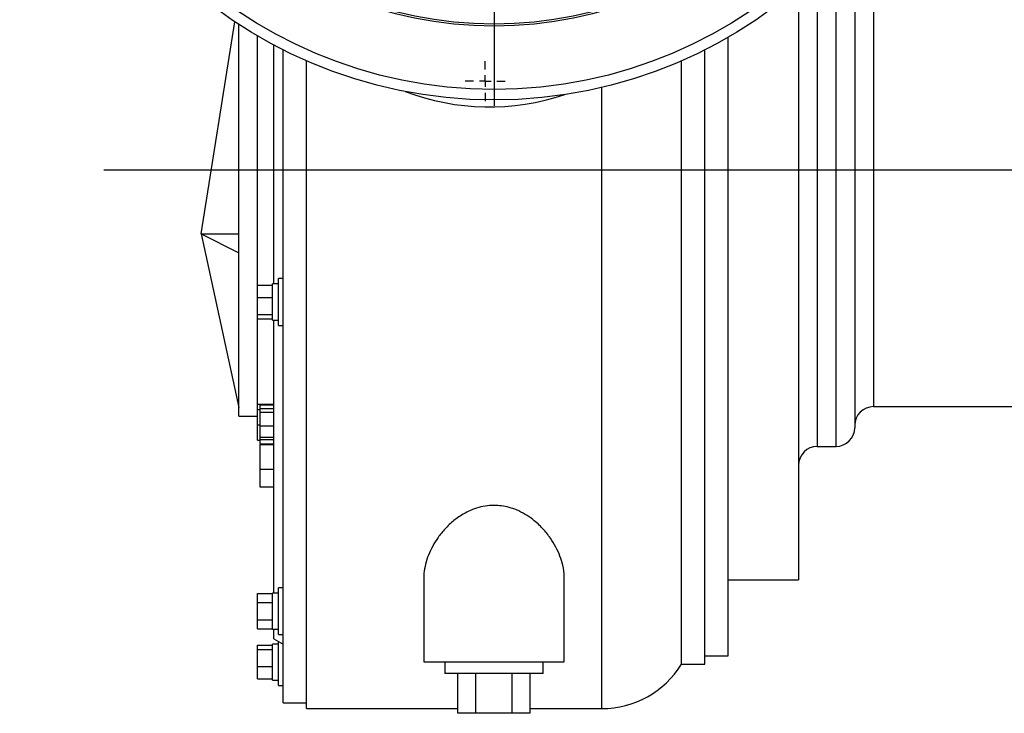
# Model space of a CAD drawing. Extents: x 2137 to 5258, y 82 to 2626.
# Tile 1 of 7: x 2137 to 2557, y 145 to 442. Entities that reach past the tile are written whole.
import ezdxf

# ---------------------------------------------------------------- set-up
doc = ezdxf.new("R2010")
doc.units = 0
doc.layers.get('0').update_dxf_attribs({"linetype": 'CONTINUOUS'})
doc.layers.add('0_18', color=7, linetype='CONTINUOUS')

# ---------------------------------------------------------------- blocks, each defined once
blk = doc.blocks.new('SW_CENTERMARKSYMBOL_7')
at = {"layer": '0_18', "color": 0}
for p, q in [((0, 0.5), (0, 20.25)), ((-0.5, 0), (-20.25, 0)), ((0, 0), (-0.25, 0)), ((0, 0), (0, 0.25)), ((0, 0), (0, -0.25)), ((0, 0), (0.25, 0)), ((0.5, 0), (20.25, 0)), ((0, -0.5), (0, -20.25))]:
    blk.add_line(p, q, dxfattribs=at)
blk = doc.blocks.new('SW_CENTERMARKSYMBOL_16')
at = {"layer": '0_18', "color": 0}
for p, q in [((0, 0.5), (0, 0.85)), ((-0.5, 0), (-0.85, 0)), ((0, 0), (-0.25, 0)), ((0, 0), (0, 0.25)), ((0, 0), (0, -0.25)), ((0, 0), (0.25, 0)), ((0.5, 0), (0.85, 0)), ((0, -0.5), (0, -0.85))]:
    blk.add_line(p, q, dxfattribs=at)

msp = doc.modelspace()

# ---------------------------------------------------------------- linework, layer by layer
at = {"color": 7, "linetype": 'CONTINUOUS'}
for p, q in [((2493.43, 479.63), (2493.43, 377.24)), ((2469.43, 455.26), (2469.43, 377.24)), ((2214.43, 350.07), (2228.72, 440.68)), ((2230.43, 350.07), (2230.43, 439.56)), ((2238.43, 377.24), (2238.43, 434.62)), ((2439.43, 377.24), (2439.43, 434.04)), ((2245.43, 377.24), (2245.43, 430.71)), ((2249.43, 318.36), (2249.43, 428.64)), ((2429.43, 377.24), (2429.43, 428.64)), ((2259.43, 377.24), (2259.43, 423.94)), ((2419.43, 377.24), (2419.43, 423.94)), ((2238.43, 328.2), (2238.43, 377.24)), ((2245.43, 328.65), (2245.43, 377.24)), ((2259.43, 147.24), (2259.43, 377.24)), ((2419.43, 166.24), (2419.43, 377.24)), ((2429.43, 166.24), (2429.43, 377.24)), ((2439.43, 169.74), (2439.43, 377.24)), ((2469.43, 377.24), (2469.43, 202.24)), ((2493.43, 377.24), (2493.43, 267.24)), ((2214.43, 350.07), (2230.43, 350.07)), ((2214.43, 350.07), (2230.43, 341.95)), ((2214.43, 350.07), (2230.43, 275.82)), ((2230.43, 275.82), (2230.43, 350.07)), ((2238.43, 322.89), (2238.43, 328.2)), ((2238.43, 328.2), (2244.83, 328.2)), ((2247.43, 328.65), (2244.83, 328.65)), ((2244.83, 313.25), (2244.83, 328.65)), ((2249.43, 330.95), (2247.43, 330.95)), ((2247.43, 310.95), (2247.43, 330.95)), ((2238.43, 322.89), (2244.83, 322.89)), ((2238.43, 315.64), (2238.43, 322.89)), ((2238.43, 315.64), (2244.83, 315.64)), ((2238.43, 313.7), (2238.43, 315.64)), ((2249.43, 180.22), (2249.43, 318.36)), ((2238.43, 313.7), (2244.83, 313.7)), ((2238.43, 272.24), (2238.43, 313.7)), ((2244.83, 313.25), (2247.43, 313.25)), ((2245.43, 196.58), (2245.43, 313.25)), ((2247.43, 310.95), (2249.43, 310.95)), ((2230.43, 272.24), (2230.43, 275.82)), ((2238.43, 277.24), (2245.43, 277.24)), ((2238.43, 274.99), (2239.43, 274.99)), ((2239.43, 277.24), (2239.43, 277.07)), ((2239.43, 277.07), (2245.43, 277.07)), ((2239.43, 277.07), (2239.43, 275.4)), ((2239.43, 275.4), (2245.43, 275.4)), ((2239.43, 275.4), (2239.43, 273.95)), ((2239.43, 273.95), (2245.43, 273.95)), ((2239.43, 273.95), (2239.43, 268.01)), ((2501.43, 276.24), (2577.93, 276.24)), ((2230.43, 272.24), (2238.43, 272.24)), ((2238.43, 268.49), (2238.43, 272.24)), ((2238.43, 268.49), (2239.43, 268.49)), ((2238.43, 261.99), (2238.43, 268.49)), ((2239.43, 268.01), (2245.43, 268.01)), ((2239.43, 268.01), (2239.43, 263.19)), ((2238.43, 261.99), (2239.43, 261.99)), ((2239.43, 263.19), (2239.43, 262.2)), ((2239.43, 263.19), (2245.43, 263.19)), ((2239.43, 262.2), (2245.43, 262.2)), ((2239.43, 262.2), (2239.43, 260.44)), ((2245.43, 260.27), (2239.43, 260.27)), ((2239.43, 260.06), (2245.43, 260.06)), ((2477.43, 259.24), (2485.43, 259.24)), ((2239.43, 249.53), (2245.43, 249.53)), ((2239.43, 241.94), (2245.43, 241.94)), ((2309.43, 202.91), (2309.43, 167.24)), ((2369.43, 167.24), (2369.43, 202.91)), ((2439.43, 202.24), (2469.43, 202.24)), ((2249.43, 198.88), (2247.43, 198.88)), ((2247.43, 178.88), (2247.43, 198.88)), ((2238.43, 192.64), (2238.43, 196.39)), ((2238.43, 196.39), (2244.83, 196.39)), ((2247.43, 196.58), (2244.83, 196.58)), ((2244.83, 181.18), (2244.83, 196.58)), ((2238.43, 192.64), (2244.83, 192.64)), ((2238.43, 185.13), (2238.43, 192.64)), ((2238.43, 185.13), (2244.83, 185.13)), ((2238.43, 181.38), (2238.43, 185.13)), ((2238.43, 181.38), (2244.83, 181.38)), ((2244.83, 181.18), (2247.43, 181.18)), ((2245.43, 177.05), (2245.43, 181.18)), ((2245.43, 177.05), (2249.43, 174.74)), ((2247.43, 178.88), (2249.43, 178.88)), ((2249.43, 149.74), (2249.43, 180.22)), ((2238.43, 174.4), (2244.83, 174.4)), ((2238.43, 172.46), (2238.43, 174.4)), ((2238.43, 172.46), (2244.83, 172.46)), ((2238.43, 165.21), (2238.43, 172.46)), ((2247.43, 174.85), (2244.83, 174.85)), ((2244.83, 159.45), (2244.83, 174.85)), ((2247.43, 157.15), (2247.43, 175.9)), ((2429.43, 169.74), (2439.43, 169.74)), ((2238.43, 165.21), (2244.83, 165.21)), ((2238.43, 159.91), (2238.43, 165.21)), ((2309.43, 167.24), (2369.43, 167.24)), ((2318.43, 167.24), (2318.43, 162.24)), ((2360.43, 162.24), (2360.43, 167.24)), ((2419.43, 166.24), (2429.43, 166.24)), ((2238.43, 159.91), (2244.83, 159.91)), ((2339.43, 162.24), (2318.43, 162.24)), ((2323.93, 145.24), (2323.93, 162.24)), ((2331.68, 145.24), (2331.68, 162.24)), ((2360.43, 162.24), (2339.43, 162.24)), ((2347.18, 145.24), (2347.18, 162.24)), ((2354.93, 145.24), (2354.93, 162.24)), ((2244.83, 159.45), (2247.43, 159.45)), ((2247.43, 157.15), (2249.43, 157.15)), ((2249.43, 149.74), (2259.43, 149.74)), ((2259.43, 147.24), (2323.93, 147.24)), ((2354.93, 147.24), (2385.43, 147.24)), ((2331.68, 145.24), (2323.93, 145.24)), ((2347.18, 145.24), (2331.68, 145.24)), ((2354.93, 145.24), (2347.18, 145.24))]:
    msp.add_line(p, q, dxfattribs=at)
at = {"color": 8, "linetype": 'CONTINUOUS'}
for p, q in [((2501.43, 478.24), (2501.43, 377.24)), ((2485.43, 377.24), (2485.43, 470.55)), ((2477.43, 462.48), (2477.43, 377.24)), ((2385.43, 147.24), (2385.43, 412.61)), ((2477.43, 377.24), (2477.43, 259.24)), ((2485.43, 259.24), (2485.43, 377.24)), ((2501.43, 377.24), (2501.43, 276.24))]:
    msp.add_line(p, q, dxfattribs=at)
msp.add_line((3866.77, 377.24), (2172.84, 377.24))
at = {"color": 7, "linetype": 'CONTINUOUS'}
for radius in [200, 195.5, 168.44, 167.57]:
    msp.add_circle((2339.43, 607.24), radius, dxfattribs=at)
for centre, radius, start, end in [((2337.43, 505.26), 101, 249.1515, 288.6019), ((2501.43, 268.24), 8, 90, 180), ((2485.43, 267.24), 8, 270, 0), ((2477.43, 251.24), 8, 90, 180), ((2385.43, 187.16), 39.92, 270, 328.395)]:
    msp.add_arc(centre, radius, start, end, dxfattribs=at)
for points, knots in [([(2239.43, 260.06), (2239.43, 260), (2239.43, 259.87), (2239.43, 259.61), (2239.43, 259.29), (2239.43, 258.92), (2239.43, 258.48), (2239.43, 257.99), (2239.43, 257.45), (2239.43, 256.85), (2239.43, 256.18), (2239.43, 255.44), (2239.43, 254.62), (2239.43, 253.74), (2239.43, 252.79), (2239.43, 251.76), (2239.43, 250.67), (2239.43, 249.92), (2239.43, 249.53)], [0, 0, 0, 0, 0.059954, 0.116944, 0.17175, 0.225085, 0.277379, 0.328952, 0.381111, 0.43454, 0.489647, 0.547742, 0.609886, 0.676561, 0.74861, 0.826198, 0.910009, 1, 1, 1, 1]), ([(2239.43, 249.53), (2239.43, 248.74), (2239.43, 247.15), (2239.43, 244.91), (2239.43, 243.1), (2239.43, 242.18), (2239.43, 241.87), (2239.43, 241.94), (2239.43, 241.94)], [0, 0, 0, 0, 0.218435, 0.436619, 0.653933, 0.82498, 0.996094, 1, 1, 1, 1]), ([(2339.43, 234.07), (2338.16, 234), (2335.61, 233.88), (2331.96, 232.97), (2328.58, 231.63), (2324.9, 229.6), (2321.17, 226.78), (2317.68, 223.22), (2314.86, 219.49), (2312.66, 215.71), (2310.98, 211.85), (2309.91, 207.97), (2309.4, 204.96), (2309.48, 203.31), (2309.5, 202.91)], [0, 0, 0, 0, 0.066114, 0.132292, 0.197775, 0.263333, 0.366775, 0.470399, 0.56896, 0.667867, 0.766515, 0.867037, 0.967838, 1, 1, 1, 1]), ([(2369.36, 202.91), (2369.38, 203.18), (2369.53, 204.99), (2368.91, 208.19), (2367.68, 212.39), (2365.91, 216.27), (2363.5, 220.24), (2360.31, 224.24), (2356.62, 227.66), (2352.81, 230.29), (2349.38, 232.05), (2345.93, 233.24), (2342.68, 233.94), (2340.48, 234.02), (2339.43, 234.07)], [0, 0, 0, 0, 0.021568, 0.146989, 0.246642, 0.346565, 0.446183, 0.559369, 0.672397, 0.749145, 0.825782, 0.885511, 0.945181, 1, 1, 1, 1])]:
    msp.add_open_spline(points, degree=3, knots=knots, dxfattribs=at)

# ---------------------------------------------------------------- block references
at = {"layer": '0_18', "xscale": 10, "yscale": 10, "zscale": 10}
for name, p in [('SW_CENTERMARKSYMBOL_7', (2339.43, 607.24)), ('SW_CENTERMARKSYMBOL_16', (2335.66, 415.28))]:
    msp.add_blockref(name, p, dxfattribs=at)

doc.saveas('drawing.dxf')
